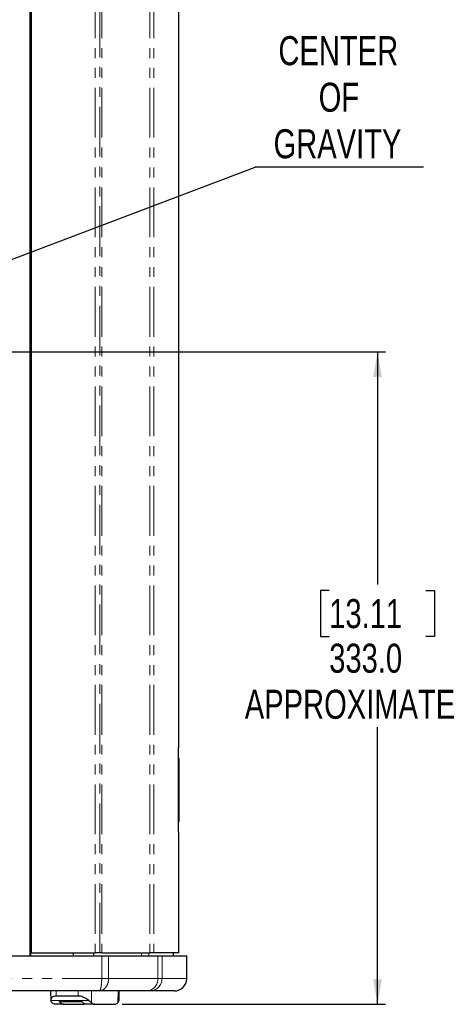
# Model space of a CAD drawing. Header units: millimetres. Extents: x 0 to 841, y 0 to 594.
# Tile 6 of 24: x 163 to 218, y 206 to 332. Entities that reach past the tile are written whole.
import ezdxf

# ---------------------------------------------------------------- set-up
doc = ezdxf.new("R2010")
doc.units = ezdxf.units.MM
doc.linetypes.add('PHANTOM', pattern=[12.7, 6.35, -1.27, 1.27, -1.27, 1.27, -1.27])
doc.layers.add('SLD-0', color=7, linetype='Continuous')
doc.styles.add('SLDTEXTSTYLE0', font='TXT', dxfattribs={"width": 0.75})
doc.dimstyles.new('SLDDIMSTYLE1', dxfattribs={"dimtxt": 0.18, "dimasz": 3.2, "dimexe": 0, "dimexo": 0.0625, "dimgap": 0, "dimtad": 0, "dimtih": 1, "dimtoh": 1, "dimdec": 0, "dimrnd": 1e-09, "dimzin": 0, "dimdsep": 46, "dimtxsty": 'Standard', "dimsah": 1, "dimcen": 0.09, "dimadec": 0, "dimazin": 0, "dimtfac": 3.2, "dimtdec": 0, "dimtofl": 0, "dimtmove": 0, "dimatfit": 3, "dimfxl": 1, "dimfrac": 2, "dimtolj": 1, "dimtzin": 0, "dimarcsym": 0})
doc.dimstyles.new('SLDDIMSTYLE2', dxfattribs={"dimtxt": 3.704167, "dimasz": 3.2, "dimexe": 0, "dimexo": 0.0625, "dimgap": 0.926042, "dimtad": 0, "dimtih": 1, "dimtoh": 1, "dimdec": 1, "dimlfac": 4, "dimrnd": 1e-09, "dimzin": 4, "dimdsep": 46, "dimtxsty": 'SLDTEXTSTYLE0', "dimsah": 1, "dimcen": 0.09, "dimadec": 0, "dimazin": 1, "dimtfac": 1, "dimtdec": 1, "dimtofl": 0, "dimtmove": 0, "dimatfit": 3, "dimfxl": 1, "dimfrac": 2, "dimtolj": 1, "dimtzin": 12, "dimarcsym": 0})

# ---------------------------------------------------------------- blocks, each defined once
blk = doc.blocks.new('_D_5')
at = {"layer": 'SLD-0', "transparency": 16777216}
for p, q in [((143.24, 289.29), (209.95, 289.29)), ((208.95, 289.29), (208.95, 259.61)), ((202.79, 258.86), (201.67, 258.86)), ((201.67, 258.86), (201.67, 252.98)), ((215.11, 258.86), (216.23, 258.86)), ((216.23, 258.86), (216.23, 252.98)), ((201.67, 252.98), (202.79, 252.98)), ((216.23, 252.98), (215.11, 252.98)), ((208.95, 206.04), (208.95, 241.4)), ((176.39, 206.04), (209.95, 206.04))]:
    blk.add_line(p, q, dxfattribs=at)
for points in [[(208.95, 289.29), (208.4, 286.09), (209.5, 286.09)], [(208.95, 206.04), (209.5, 209.24), (208.4, 209.24)]]:
    blk.add_solid(points, dxfattribs=at)
at = {"layer": 'SLD-0', "transparency": 16777216, "attachment_point": 1, "style": 'SLDTEXTSTYLE0'}
for s, insert, char_height in [('13.11', (202.79, 257.75), 3.704), ('333.0', (202.79, 252.06), 3.704), ('APPROXIMATE', (192.02, 246.18), 3.7042)]:
    blk.add_mtext(s, dxfattribs=dict(at, insert=insert, char_height=char_height))
blk = doc.blocks.new('SW_NOTE_0_4')
at = {"layer": 'SLD-0', "color": 0}
blk.add_line((21.46, 0), (0, 0), dxfattribs=at)
at = {"layer": 'SLD-0', "color": 0, "char_height": 3.704, "attachment_point": 2, "style": 'SLDTEXTSTYLE0'}
for s, insert in [('CENTER', (10.59, 16.72)), ('OF', (10.67, 10.78)), ('GRAVITY', (10.49, 4.84))]:
    blk.add_mtext(s, dxfattribs=dict(at, insert=insert))

msp = doc.modelspace()

# ---------------------------------------------------------------- linework, layer by layer
at = {"color": 7, "linetype": 'Continuous', "lineweight": 25}
for p, q in [((164.599062, 374.168637), (164.599062, 212.243637)), ((164.692754, 374.168637), (164.692754, 212.243637)), ((164.752058, 373.787637), (164.752058, 212.624637)), ((183.59125, 238.801813), (183.59125, 373.787637)), ((183.532368, 238.742927), (183.594868, 238.805427)), ((183.532368, 238.801859), (183.532368, 227.987415)), ((183.590333, 237.418973), (183.532368, 237.474949)), ((183.590333, 237.418973), (183.590333, 229.3703)), ((183.590333, 229.3703), (183.532368, 229.314324)), ((183.594868, 227.983846), (183.532368, 228.046346)), ((183.532368, 227.987415), (183.584184, 227.98746)), ((183.59125, 212.624637), (183.59125, 227.98746)), ((164.752058, 212.624637), (172.950389, 212.624637)), ((170.172884, 212.243637), (170.172884, 212.624637)), ((172.723753, 212.624637), (172.723753, 212.243637)), ((173.533521, 212.624637), (172.950389, 212.624637)), ((173.80419, 212.624637), (173.533521, 212.624637)), ((173.80419, 212.624637), (179.892582, 212.624637)), ((180.42286, 212.624637), (179.892582, 212.624637)), ((183.59125, 212.624637), (180.42286, 212.624637)), ((182.900956, 212.624637), (182.900956, 212.243637)), ((105.217427, 212.243637), (173.767123, 212.243637)), ((173.767123, 212.243637), (174.645664, 212.243637)), ((174.645664, 212.243637), (180.930075, 212.243637)), ((180.930075, 212.243637), (181.461292, 212.243637)), ((181.461292, 212.243637), (184.621031, 212.243637)), ((184.621031, 209.331137), (184.621031, 212.243637)), ((173.44571, 207.743637), (106.010849, 207.743637)), ((167.251704, 207.743637), (167.288822, 206.565565)), ((179.518785, 207.743637), (173.44571, 207.743637)), ((175.974248, 206.565565), (176.011367, 207.743637)), ((179.893834, 207.743637), (179.518785, 207.743637)), ((183.033531, 207.743637), (179.893834, 207.743637)), ((170.748495, 207.088637), (167.969871, 207.088637)), ((168.356877, 206.413637), (171.222848, 206.413637)), ((171.42554, 206.038637), (171.631535, 206.108397)), ((175.966973, 206.565805), (175.970324, 206.516094)), ((175.974206, 206.564212), (175.974248, 206.565565)), ((168.948276, 206.038637), (167.875819, 206.038637)), ((168.948276, 206.038637), (171.42554, 206.038637)), ((172.909988, 206.038637), (171.83753, 206.038637)), ((172.909988, 206.038637), (175.387252, 206.038637))]:
    msp.add_line(p, q, dxfattribs=at)
at = {"color": 8, "linetype": 'PHANTOM', "lineweight": 18}
for p, q in [((172.950389, 373.787637), (172.950389, 212.624637)), ((173.533521, 212.624637), (173.533521, 373.787637)), ((173.80419, 373.787637), (173.80419, 212.624637)), ((179.892582, 373.787637), (179.892582, 212.624637)), ((180.42286, 373.787637), (180.42286, 212.624637)), ((178.839764, 212.243637), (178.839764, 212.624637)), ((179.774461, 212.624637), (179.774461, 212.243637)), ((173.767123, 209.331137), (173.767123, 212.243637)), ((174.645664, 212.243637), (174.645664, 209.331137)), ((180.930075, 209.331137), (180.930075, 212.243637)), ((181.461292, 212.243637), (181.461292, 209.331137)), ((105.217427, 209.331137), (173.767123, 209.331137)), ((173.767123, 209.331137), (174.645664, 209.331137)), ((174.645664, 209.331137), (180.930075, 209.331137)), ((180.930075, 209.331137), (181.461292, 209.331137)), ((181.461292, 209.331137), (184.621031, 209.331137)), ((167.949234, 207.743637), (167.969871, 207.088637)), ((170.748495, 207.088637), (170.748186, 207.743637)), ((172.481804, 207.743637), (172.482524, 206.22198)), ((175.820407, 206.22198), (175.868351, 207.743637)), ((167.292746, 206.516094), (172.147312, 206.516094))]:
    msp.add_line(p, q, dxfattribs=at)
for centre, radius, start, end in [((179.42518, 209.247921), 1.507194, 273.56069257, 3.16503263), ((179.883749, 209.321179), 1.577574, 270.36628941, 0.36166488)]:
    msp.add_arc(centre, radius, start, end, dxfattribs=at)
at = {"color": 7, "linetype": 'Continuous', "lineweight": 25}
msp.add_arc((183.033531, 209.331137), 1.5875, 270, 0, dxfattribs=at)
for points, knots in [([(183.584184, 238.801813), (183.586539, 238.801811), (183.606166, 238.801794), (183.566912, 238.801828), (183.532368, 238.801859)], [0, 0, 0, 0, 0.1199940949, 1, 1, 1, 1]), ([(167.969871, 207.088637), (167.853926, 207.078841), (167.610725, 207.058295), (167.396333, 206.910774), (167.288685, 206.724243), (167.291387, 206.585789), (167.292746, 206.516094)], [0, 0, 0, 0, 0.25323840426, 0.53117652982, 0.76400583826, 1, 1, 1, 1]), ([(167.442664, 206.22198), (167.403647, 206.263889), (167.325425, 206.347911), (167.303657, 206.459943), (167.292746, 206.516094)], [0, 0, 0, 0, 0.4987899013, 1, 1, 1, 1]), ([(167.875819, 206.038637), (167.79303, 206.048508), (167.645194, 206.066136), (167.504548, 206.174361), (167.442664, 206.22198)], [0, 0, 0, 0, 0.5599971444, 1, 1, 1, 1]), ([(168.356877, 206.413637), (168.459665, 206.293997), (168.643208, 206.080363), (168.855064, 206.051386), (168.948276, 206.038637)], [0, 0, 0, 0, 0.5600204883, 1, 1, 1, 1]), ([(172.147312, 206.516094), (172.035487, 206.604304), (171.815369, 206.777936), (171.42206, 206.963204), (171.052278, 207.070593), (170.847226, 207.082772), (170.748495, 207.088637)], [0, 0, 0, 0, 0.2997587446, 0.590049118, 0.8026132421, 1, 1, 1, 1]), ([(171.83753, 206.038637), (171.717493, 206.059472), (171.503131, 206.096679), (171.308493, 206.316785), (171.222848, 206.413637)], [0, 0, 0, 0, 0.5599771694, 1, 1, 1, 1]), ([(172.147312, 206.516094), (172.211321, 206.4602), (172.339632, 206.348155), (172.434821, 206.264103), (172.482524, 206.22198)], [0, 0, 0, 0, 0.49885642, 1, 1, 1, 1]), ([(172.482524, 206.22198), (172.559886, 206.163293), (172.698033, 206.058495), (172.845224, 206.044704), (172.909988, 206.038637)], [0, 0, 0, 0, 0.56000254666, 1, 1, 1, 1]), ([(175.387252, 206.038637), (175.47004, 206.048508), (175.617877, 206.066136), (175.758522, 206.174361), (175.820407, 206.22198)], [0, 0, 0, 0, 0.55999714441, 1, 1, 1, 1]), ([(175.820407, 206.22198), (175.859423, 206.263889), (175.937646, 206.347911), (175.959414, 206.459943), (175.970324, 206.516094)], [0, 0, 0, 0, 0.4987899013, 1, 1, 1, 1])]:
    msp.add_open_spline(points, degree=3, knots=knots, dxfattribs=at)
at = {"color": 8, "linetype": 'PHANTOM', "lineweight": 18}
for points, knots in [([(173.44571, 207.743637), (173.450089, 207.743892), (173.45866, 207.744391), (173.471179, 207.748295), (173.483105, 207.754129), (173.494438, 207.761799), (173.505183, 207.770947), (173.515339, 207.781302), (173.524908, 207.792589), (173.533887, 207.804553), (173.542275, 207.816955), (173.550069, 207.829573), (173.557267, 207.842201), (173.583249, 207.891279), (173.624012, 207.99758), (173.675536, 208.205718), (173.716265, 208.454495), (173.740439, 208.684243), (173.752951, 208.859974), (173.759281, 208.976212), (173.763773, 209.093909), (173.766595, 209.212381), (173.766947, 209.291622), (173.767123, 209.331137)], [0, 0, 0, 0, 0.0265970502, 0.0520644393, 0.0764021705, 0.0996102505, 0.1216886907, 0.1426375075, 0.1624567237, 0.1811463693, 0.1987064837, 0.2151371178, 0.2304383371, 0.2446102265, 0.382810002, 0.5064952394, 0.6387574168, 0.7642849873, 0.8120097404, 0.8594223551, 0.9065439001, 0.9533958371, 1, 1, 1, 1]), ([(173.44571, 207.743637), (173.602812, 207.743637), (173.759796, 207.784955), (174.05003, 207.944001), (174.183138, 208.061666), (174.405273, 208.355544), (174.494214, 208.531642), (174.614432, 208.915612), (174.645664, 209.123331), (174.645664, 209.331137)], [0, 0, 0, 0, 0.25, 0.25, 0.5, 0.5, 0.75, 0.75, 1, 1, 1, 1])]:
    msp.add_open_spline(points, degree=3, knots=knots, dxfattribs=at)

# ---------------------------------------------------------------- block references
at = {"layer": 'SLD-0'}
msp.add_blockref('SW_NOTE_0_4', (193.353006, 312.871782), dxfattribs=at)

# ---------------------------------------------------------------- dimensions: what is measured, and where the dimension line sits
dim = msp.add_linear_dim(base=(208.951226, 289.294879), p1=(175.387252, 206.038637), p2=(142.237686, 289.294879), angle=90, text='<>\\PAPPROXIMATE', dimstyle='SLDDIMSTYLE2', dxfattribs=at)
dim.commit()
dim.dimension.update_dxf_attribs({"geometry": '_D_5', "text_midpoint": (208.951226, 250.507434), "dimtype": 160})

# ---------------------------------------------------------------- leaders
msp.add_leader([(135.797361, 291.047874), (193.353006, 312.871782)], dimstyle='SLDDIMSTYLE1', dxfattribs=at)

doc.saveas('drawing.dxf')
